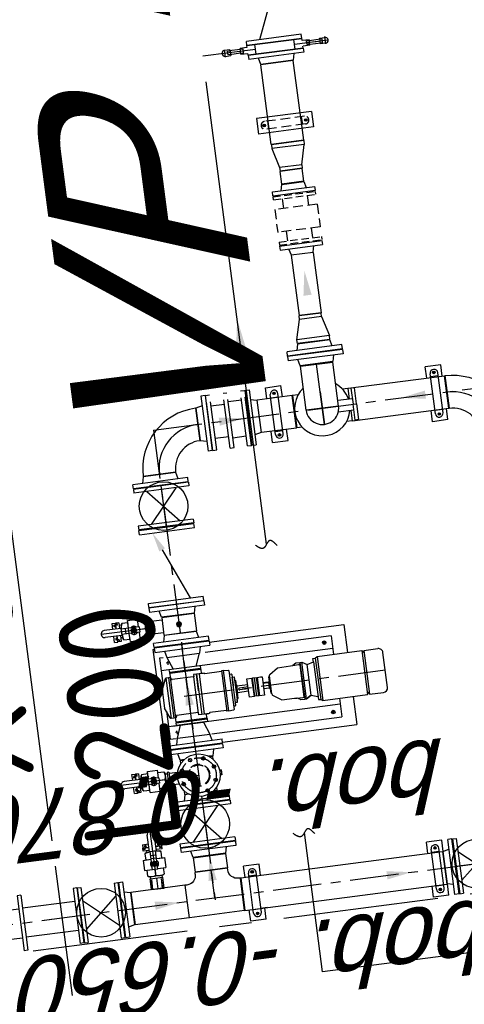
# Model space of a CAD drawing. Extents: x 117893332 to 118394757, y 454959407 to 455669244.
# Tile 230 of 256: x 118250491 to 118252777, y 455246113 to 455251181. Entities that reach past the tile are written whole.
import ezdxf

# ---------------------------------------------------------------- set-up
doc = ezdxf.new("R2010")
doc.units = 0
doc.header["$LTSCALE"] = 200
for name, pattern in [('AM_ISO08W050', [18, 12, -1.5, 3, -1.5]), ('CENTER', [2, 1.25, -0.25, 0.25, -0.25]), ('HIDDEN', [0.375, 0.25, -0.125]), ('Tauw_L_Center2', [6.499, 4, -0.833, 0.833, -0.833])]:
    doc.linetypes.add(name, pattern=pattern)
doc.layers.get('0').update_dxf_attribs({"linetype": 'CONTINUOUS'})
for name, color, linetype in [('0H', 6, 'CENTER'), ('0Hid', 6, 'HIDDEN'), ('0Hu1', 6, 'CONTINUOUS'), ('0Symbol', 6, 'CONTINUOUS'), ('EL6221--', 6, 'CONTINUOUS'), ('EL_N_A_EB00----REVISIE~-_-----', 1, 'CONTINUOUS'), ('ME_N_D_EB00----hollandia~-_-----', 135, 'CONTINUOUS'), ('ZU_B_-_AL999---LR_pvc125_sdr00__18_^200~N_-----', 1, 'CONTINUOUS'), ('ZU_B_-_EL995---LO_pvc125_sdr00~H_-----', 1, 'Tauw_L_Center2'), ('ZU_N_-_AL999---LS_pvc160_vbr11__18_^200~N_-----', 7, 'CONTINUOUS'), ('ZU_N_-_ML999---LS_pvc160_vbr11__20_^200~M_-----', 7, 'CONTINUOUS'), ('ZU_N_-_TB00----tekst__50_^200~-_-----', 7, 'CONTINUOUS'), ('ZU_N_-_TVRH----tekst__50_^200~-_-----', 253, 'CONTINUOUS'), ('ZU_N_A_HV01----_arcering verharding gv asfalt~v_-----', 253, 'CONTINUOUS'), ('ZU_N_A_HV02----_arcering verharding ov betontegels-halfsteensverband~v_-----', 253, 'CONTINUOUS'), ('ZU_N_A_HV02----molgoot ov betonstraatsteen~v_-----', 253, 'CONTINUOUS')]:
    doc.layers.add(name, color=color, linetype=linetype)
doc.layers.add('AM_7', color=6, linetype='AM_ISO08W050', lineweight=25)
doc.layers.add('K200', color=6, linetype='CENTER', lineweight=100)
doc.styles.add('BURO-025', font='Isocp.shx', dxfattribs={"height": 500})
doc.styles.add('TAUW-ISOCP', font='tcb_isocp.shx')
doc.styles.add('tcb_isocp', font='tcb_isocp.shx')
pattern_1 = [(97.41631, (118248804.68, 455213277.58), (-208.2432, -27.10636), []), (187.4163, (118248804.68, 455213277.6), (54.2127, -416.4864), [210, -210]), (187.4163, (118248777.57, 455213485.83), (54.2127, -416.4864), [-210, 210])]

# ---------------------------------------------------------------- blocks, each defined once
blk = doc.blocks.new('LD150ba')
for p, q in [((0, 142.5), (0, -142.5)), ((0, 142.5), (19, 142.5)), ((19, 142.5), (19, -142.5)), ((191, 142.5), (191, -142.5)), ((191, 142.5), (210, 142.5)), ((210, 142.5), (210, -142.5)), ((19, -75), (191, 75)), ((19, 75), (191, -75)), ((0, -142.5), (19, -142.5)), ((191, -142.5), (210, -142.5))]:
    blk.add_line(p, q)
at = {"color": 0, "linetype": 'ByBlock'}
blk.add_line((0, 0), (210, 0), dxfattribs=at)
blk.add_circle((105, 0), 125)
blk = doc.blocks.new('B150')
for p, q in [((-84.1, 0), (84.2, 0)), ((228.5, -144.3), (228.5, -312.6))]:
    blk.add_line(p, q)
for radius in [312.6, 144.3]:
    blk.add_arc((228.5, 0), radius, 180, 270)
at = {"color": 0, "linetype": 'ByBlock'}
blk.add_arc((228.5, 0), 228.5, 180, 270, dxfattribs=at)
blk = doc.blocks.new('Vof150')
for p, q in [((-92, -33), (-84.15, 0)), ((-84.15, 0), (84.15, 0)), ((84.15, 0), (92, -33)), ((-142.5, -33), (142.5, -33)), ((-142.5, -55), (-142.5, -33)), ((142.5, -55), (142.5, -33)), ((-142.5, -55), (142.5, -55))]:
    blk.add_line(p, q)
blk = doc.blocks.new('A$C222D4D79')
for p, q in [((0, -142.5), (0, 142.5)), ((0, 142.5), (22, 142.5)), ((22, 142.5), (22, -142.5)), ((55, 122), (55, 90.9)), ((200, 122), (55, 122)), ((120, -768), (120, 122)), ((120, 102), (120, -58)), ((370, 102.5), (160, 102.5)), ((160, 89.5), (160, 102.5)), ((164, 107.2), (217.8, 129.3)), ((312.2, 129.3), (217.8, 129.3)), ((366, 107.2), (312.2, 129.3)), ((475, 122), (330, 122)), ((370, 89.5), (370, 102.5)), ((410, -768), (410, 122)), ((475, 103.5), (475, 122)), ((508, 142.5), (508, -142.5)), ((530, 142.5), (508, 142.5)), ((530, -142.5), (530, 142.5)), ((22, 92), (55, 84.2)), ((55, 84.2), (120, 60)), ((55, 84.2), (55, -84.2)), ((120, -80), (120, 80)), ((120, 80), (135, 80)), ((135, 80), (135, -80)), ((140, 80), (135, 80)), ((140, 80), (160, 80.5)), ((140, 80), (140, -80)), ((370, 89.5), (160, 89.5)), ((160, 79.1), (160, 89.5)), ((160, 79.5), (370, 79.5)), ((170.5, 74.9), (161.5, 77.1)), ((172, -37.7), (172, 72.9)), ((358, -37.7), (358, 72.9)), ((359.5, 74.9), (368.5, 77.1)), ((370, 79.1), (370, 89.5)), ((390, 80), (370, 80.5)), ((390, -80), (390, 80)), ((390, 80), (395, 80)), ((390, 0), (390, 66.8)), ((395, -80), (395, 80)), ((395, 80), (410, 80)), ((475, 84.2), (410, 60)), ((508, 92), (475, 84.2)), ((475, 84.2), (475, -84.2)), ((160, -40.5), (172, -40.5)), ((160, -55.5), (160, -40.5)), ((169, -40.5), (358, -40.5)), ((370, -40.5), (358, -40.5)), ((370, -55.5), (370, -40.5)), ((22, -92), (55, -84.2)), ((120, -60), (55, -84.2)), ((55, -93.5), (55, -768)), ((135, -80), (120, -80)), ((140, -80), (135, -80)), ((140, -80), (160, -80.5)), ((370, -55.5), (160, -55.5)), ((160, -95.5), (160, -55.5)), ((160, -70.5), (370, -70.5)), ((160, -75.5), (160, -92.5)), ((161, -95.5), (160, -95.5)), ((164, -184.5), (164, -98.5)), ((283.1, -55.5), (370, -55.5)), ((366, -184.5), (366, -98.5)), ((369, -95.5), (370, -95.5)), ((370, -95.5), (370, -55.5)), ((370, -75.5), (370, -92.5)), ((390, -80), (370, -80.5)), ((390, -80), (395, -80)), ((410, -80), (395, -80)), ((410, -60), (475, -84.2)), ((508, -92), (475, -84.2)), ((0, -142.5), (22, -142.5)), ((475, -768), (475, -114.3)), ((530, -142.5), (508, -142.5)), ((160, -185.5), (164, -184.5)), ((370, -185.5), (160, -185.5)), ((160, -195.5), (160, -185.5)), ((160, -195.5), (370, -195.5)), ((160, -195.5), (161.8, -220.7)), ((370, -185.5), (366, -184.5)), ((370, -195.5), (368.2, -220.7)), ((370, -195.5), (370, -185.5)), ((365.2, -223.5), (164.8, -223.5)), ((182.5, -223.5), (182.5, -232.5)), ((185.5, -235.5), (330, -235.5)), ((200, -235.5), (200, -245.5)), ((200, -245.5), (215, -245.5)), ((209, -245.5), (206, -245.5)), ((215, -245.5), (219, -249.5)), ((219, -249.5), (215, -245.5)), ((315, -245.5), (215, -245.5)), ((311, -249.5), (219, -249.5)), ((242.5, -252.5), (242.5, -249.5)), ((242.5, -249.5), (265, -249.5)), ((287.5, -252.5), (242.5, -252.5)), ((247.5, -310), (247.5, -252.5)), ((282.5, -252.5), (282.5, -310)), ((344.5, -235.5), (287.5, -235.5)), ((287.5, -249.5), (287.5, -252.5)), ((315, -245.5), (311, -249.5)), ((330, -245.5), (315, -245.5)), ((330, -235.5), (330, -245.5)), ((347.5, -223.5), (347.5, -232.5)), ((260, -310), (260, -265.5)), ((270, -310), (270, -265.5)), ((217.5, -310), (312.5, -310)), ((217.5, -336), (217.5, -310)), ((217.5, -336), (312.5, -336)), ((217.5, -359), (217.5, -339)), ((217.5, -339), (312.5, -339)), ((217.5, -349), (312.5, -349)), ((312.5, -310), (312.5, -336)), ((312.5, -339), (312.5, -359)), ((217.5, -359), (312.5, -359)), ((217.5, -388), (217.5, -362)), ((312.5, -362), (217.5, -362)), ((312.5, -388), (217.5, -388)), ((250, -419), (250, -388)), ((279.5, -388), (279.5, -412)), ((283, -388), (283, -416)), ((312.5, -362), (312.5, -380)), ((312.5, -380), (312.5, -388)), ((211, -429.2), (181.9, -472.8)), ((218.5, -427), (215.2, -427)), ((218.5, -427), (311.5, -427)), ((222.5, -423), (307.5, -423)), ((247.5, -423), (247.5, -419)), ((247.5, -419), (250, -419)), ((280, -416.5), (250, -416.5)), ((280, -419), (250, -419)), ((283, -416), (280, -416)), ((280, -416), (280, -419)), ((280, -419), (282.5, -419)), ((282.5, -419), (282.5, -423)), ((311.5, -427), (314.8, -427)), ((319, -429.2), (348.1, -472.8)), ((181.9, -472.8), (180.7, -539.8)), ((348.1, -472.8), (349.3, -539.8)), ((170.7, -568.8), (179.9, -552.9)), ((180.5, -551.8), (180, -581.5)), ((180.7, -539.8), (180.5, -551.8)), ((349.3, -539.8), (349.5, -551.8)), ((349.5, -551.8), (350, -581.5)), ((359.3, -568.8), (350.1, -552.9)), ((170, -571.3), (170, -590.5)), ((360, -590.5), (170, -590.5)), ((170, -590.5), (170, -600)), ((170, -600), (360, -600)), ((170, -600), (185, -626)), ((170, -600), (185, -626)), ((185, -626), (170, -600)), ((180, -581.5), (180, -590)), ((180, -590), (360, -590)), ((180, -590.5), (360, -590.5)), ((360, -600), (345, -626)), ((360, -600), (345, -626)), ((350, -581.5), (350, -590)), ((360, -571.3), (360, -590.5)), ((360, -590.5), (360, -600)), ((185, -626.5), (175, -660)), ((185, -626), (345, -626)), ((185, -626), (345, -626)), ((185, -626.5), (185, -626)), ((185, -626.5), (345, -626.5)), ((185, -626.5), (345, -626.5)), ((185, -626.5), (185, -626.5)), ((345, -626.5), (345, -626)), ((345, -626.5), (345, -626.5)), ((345, -626.5), (355, -660)), ((158, -672), (151, -682)), ((379, -682), (151, -682)), ((151, -682), (151, -914.7)), ((158, -660), (158, -672)), ((355, -660), (158, -660)), ((372, -672), (158, -672)), ((355, -660), (372, -660)), ((372, -660), (372, -672)), ((372, -672), (379, -682)), ((379, -682), (379, -914.7)), ((151, -768), (55, -768)), ((475, -768), (379, -768)), ((151, -914.7), (162.4, -924.7)), ((379, -914.7), (151, -914.7)), ((151, -924.7), (151, -997.3)), ((379, -924.7), (151, -924.7)), ((379, -914.7), (367.6, -924.7)), ((379, -924.7), (379, -997.3)), ((174.4, -1020.7), (355.6, -1020.7))]:
    blk.add_line(p, q)
blk.add_lwpolyline([(279.5, -412), (279.5, -412.1), (279.5, -412.3), (279.5, -412.4), (279.5, -412.6), (279.5, -412.7), (279.5, -412.8), (279.5, -413), (279.5, -413.1), (279.5, -413.2), (279.5, -413.4), (279.5, -413.5), (279.5, -413.6), (279.5, -413.8), (279.5, -413.9), (279.5, -414), (279.5, -414.1), (279.5, -414.2), (279.6, -414.4), (279.6, -414.5), (279.6, -414.6), (279.6, -414.7), (279.6, -414.8), (279.6, -414.9), (279.6, -415), (279.7, -415.1), (279.7, -415.2), (279.7, -415.2), (279.7, -415.3), (279.7, -415.4), (279.7, -415.5), (279.7, -415.5), (279.8, -415.6), (279.8, -415.7), (279.8, -415.7), (279.8, -415.8), (279.8, -415.8), (279.9, -415.8), (279.9, -415.9), (279.9, -415.9), (279.9, -415.9), (279.9, -416), (279.9, -416), (280, -416), (280, -416), (280, -416)])
for centre in [(85, -728), (445, -728)]:
    blk.add_circle(centre, 9)
for centre, radius, start, end in [((160, 104.5), 2, 270, 360), ((165, 104.3), 3, 108.6418, 180), ((365, 104.3), 3, 360, 71.3582), ((370, 104.5), 2, 180, 270), ((162, 79.1), 2, 180, 255.9638), ((170, 72.9), 2, 360, 75.9637), ((360, 72.9), 2, 104.0363, 180), ((368, 79.1), 2, 284.0362, 360), ((169, -37.5), 3, 270, 360), ((361, -37.5), 3, 180, 270), ((161, -98.5), 3, 360, 90), ((369, -98.5), 3, 90, 180), ((164.8, -220.5), 3, 184.0856, 270), ((185.5, -232.5), 3, 180, 270), ((344.5, -232.5), 3, 270, 360), ((365.2, -220.5), 3, 270, 355.9144), ((265, -265.5), 5, 360, 180), ((215.2, -432), 5, 90, 146.2268), ((218.5, -423), 4, 270, 0), ((311.5, -423), 4, 180, 270), ((314.8, -432), 5, 33.7732, 90), ((175.5, -550.4), 5, 330, 359), ((354.5, -550.4), 5, 181, 210), ((175, -571.3), 5, 150, 180), ((355, -571.3), 5, 0, 30), ((174.4, -997.3), 23.4, 180, 270), ((355.6, -997.3), 23.4, 270, 0)]:
    blk.add_arc(centre, radius, start, end)
at = {"layer": '0H'}
for p, q in [((76, 82), (94, 82)), ((85, 73), (85, 91)), ((436, 82), (454, 82)), ((445, 73), (445, 91)), ((76, -728), (94, -728)), ((85, -737), (85, -719)), ((436, -728), (454, -728)), ((445, -737), (445, -719))]:
    blk.add_line(p, q, dxfattribs=at)
at = {"layer": '0H', "color": 1, "linetype": 'CENTER'}
for p, q in [((265, 22), (265, -1020.7)), ((0, 0), (530, 0))]:
    blk.add_line(p, q, dxfattribs=at)
blk = doc.blocks.new('TK150')
for p, q in [((3, 142.5), (3, -142.5)), ((3, 142.5), (25, 142.5)), ((25, 142.5), (25, -142.5)), ((381, 142.5), (381, -142.5)), ((381, 142.5), (403, 142.5)), ((403, 142.5), (403, -142.5)), ((288.8, 36.3), (25, -74.3)), ((3, -142.5), (25, -142.5)), ((381, -142.5), (403, -142.5))]:
    blk.add_line(p, q)
blk.add_solid([(282.3, 51.7), (295.2, 21), (381, 75)])
blk = doc.blocks.new('M150600')
for p, q in [((-150, 142.5), (-150, -142.5)), ((-131, 142.5), (-150, 142.5)), ((-131, 142.5), (-131, -142.5)), ((140.5, 142.5), (140.5, -142.5)), ((159.5, 142.5), (140.5, 142.5)), ((159.5, 142.5), (159.5, -142.5)), ((431, 142.5), (431, -142.5)), ((450, 142.5), (431, 142.5)), ((450, 142.5), (450, -142.5)), ((-131, 75), (140.5, 75)), ((431, 75), (159.5, 75)), ((-131, -75), (140.5, -75)), ((431, -75), (159.5, -75)), ((-131, -142.5), (-150, -142.5)), ((159.5, -142.5), (140.5, -142.5)), ((450, -142.5), (431, -142.5))]:
    blk.add_line(p, q)
blk = doc.blocks.new('S150')
for p, q in [((-227.15, 143), (-58.85, 143)), ((-227.15, 134.15), (-227.15, 143)), ((-58.85, 134.15), (-58.85, 143)), ((-286, -84.15), (-286, 84.15)), ((-286, 84.15), (-277.15, 84.15)), ((-8.85, 84.15), (0, 84.15)), ((0, -84.15), (0, 84.15)), ((-286, -84.15), (0, -84.15))]:
    blk.add_line(p, q)
at = {"color": 0, "linetype": 'ByBlock'}
blk.add_line((-143, 0), (-143, 143), dxfattribs=at)
for centre, start, end in [((-277.15, 134.15), 270, 0), ((-8.85, 134.15), 180, 270)]:
    blk.add_arc(centre, 50, start, end)
blk = doc.blocks.new('B150ba')
for p, q in [((0, 84.1), (-228.5, 84.1)), ((-228.5, -84.2), (-228.5, 84.1)), ((0, -84.2), (-228.5, -84.2))]:
    blk.add_line(p, q)
at = {"color": 0, "linetype": 'ByBlock'}
for p, q in [((0, 84.1), (0, -84.2)), ((84.1, 0), (-228.5, 0))]:
    blk.add_line(p, q, dxfattribs=at)
blk.add_arc((0, 0), 84.2, 270, 90)
blk = doc.blocks.new('sok-DN15ba')
at = {"color": 0, "linetype": 'ByBlock'}
for p, q in [((12.5, 0), (-12.5, 0)), ((0, -12.5), (0, 12.5))]:
    blk.add_line(p, q, dxfattribs=at)
for radius in [12.5, 7.5]:
    blk.add_circle((0, 0), radius)
blk.add_arc((0, 0), 8.5, 180, 90)
blk = doc.blocks.new('Vlf150')
for p, q in [((-142.5, 0), (142.5, 0)), ((-142.5, -20), (-142.5, 0)), ((142.5, -20), (142.5, 0)), ((-142.5, -20), (142.5, -20))]:
    blk.add_line(p, q)
blk = doc.blocks.new('Vof100')
for p, q in [((-57.15, 0), (57.15, 0)), ((57.15, 0), (65.5, -32)), ((-110, -32), (110, -32)), ((-110, -52), (-110, -32)), ((-65.5, -32), (-57.15, 0)), ((110, -52), (110, -32)), ((-110, -52), (110, -52))]:
    blk.add_line(p, q)
blk = doc.blocks.new('VC150100')
for p, q in [((0, -84.15), (0, 84.15)), ((0, 84.15), (20, 84.15)), ((20, -84.15), (20, 84.15)), ((20, 84.15), (122, 57.15)), ((122, -57.15), (122, 57.15)), ((122, 57.15), (140, 57.15)), ((140, -57.15), (140, 57.15)), ((0, -84.15), (20, -84.15)), ((122, -57.15), (20, -84.15)), ((122, -57.15), (140, -57.15))]:
    blk.add_line(p, q)
blk = doc.blocks.new('sok-DN50va')
for p, q in [((-32.75, 0), (32.75, 0)), ((-32.75, 0), (-32.75, -56)), ((32.75, 0), (32.75, -56)), ((-32.75, -56), (32.75, -56))]:
    blk.add_line(p, q)
at = {"color": 0, "linetype": 'ByBlock'}
blk.add_line((0, -56), (0, 0), dxfattribs=at)
at = {"color": 0, "linetype": 'HIDDEN'}
for p, q in [((-26, 0), (-26, -56)), ((-25, 0), (-25, -56)), ((25, 0), (25, -56)), ((26, 0), (26, -56))]:
    blk.add_line(p, q, dxfattribs=at)
blk = doc.blocks.new('KK_DN50ba')
for p, q in [((25.6, 55.1), (-26.4, 55.1)), ((-26.4, 55.1), (-26.4, 14)), ((25.6, 55.1), (25.6, 14)), ((-63.4, 35.6), (-57.8, 42)), ((-63.4, -35.6), (-63.4, 35.6)), ((-57.8, 42), (-26.4, 42)), ((-57.8, 0), (-28.4, 0)), ((-28.4, 14), (65.4, 14)), ((-28.4, -14), (-28.4, 14)), ((-26.4, 42), (-26.4, 14)), ((25.6, 48.4), (25.6, 14)), ((57.1, 42), (25.6, 42)), ((27.7, -14), (27.7, 14)), ((44.3, -14), (44.3, 14)), ((62.6, 35.6), (57.1, 42)), ((62.6, 14), (62.6, 35.6)), ((65.4, 18.2), (151.4, 18.2)), ((65.4, -18.2), (65.4, 18.2)), ((-57.8, -42), (-63.4, -35.6)), ((-26.4, -42), (-57.8, -42)), ((-28.4, -14), (65.4, -14)), ((-26.4, -14), (-26.4, -42)), ((-26.4, -14), (-26.4, -55.1)), ((25.6, -14), (25.6, -48.4)), ((25.6, -14), (25.6, -55.1)), ((25.6, -42), (57.1, -42)), ((57.1, -42), (62.6, -35.6)), ((62.6, -35.6), (62.6, -14)), ((65.4, -18.2), (151.4, -18.2)), ((25.6, -55.1), (-26.4, -55.1))]:
    blk.add_line(p, q)
blk.add_lwpolyline([(-5.6, 9.1), (-10.9, 0), (-5.6, -9.1), (4.9, -9.1), (10.1, 0), (4.9, 9.1)], close=True)
for radius in [13.1, 8.27, 6.13]:
    blk.add_circle((-0.4, 0), radius)
for centre, radius, start, end in [((-21, 21), 42.3, 150.2533, 209.7467), ((-21, -21), 42.3, 150.2533, 209.7467), ((-0.4, 0), 21, 41.8103, 138.1897), ((-0.4, 0), 7, 168.4465, 99.6448), ((20.3, 21), 42.3, 350.4908, 29.7467), ((151.4, 0), 18.2, 270, 90), ((-0.4, 0), 21, 221.8103, 318.1897), ((20.3, -21), 42.3, 330.2533, 9.5092)]:
    blk.add_arc(centre, radius, start, end)
at = {"layer": '0H'}
for p, q in [((-0.4, -21), (-0.4, 21)), ((-63.4, 0), (169.6, 0))]:
    blk.add_line(p, q, dxfattribs=at)
blk = doc.blocks.new('slibverwerkingsgebouw')
for p, q in [((1805.3, 6103.2), (1285.3, 6102.8)), ((1285.3, 6102.8), (1285.3, 6095.3)), ((1805.3, 6103.2), (1805.3, 6095.7)), ((353.6, 5784.7), (411.9, 5784.7)), ((353.6, 5704.7), (353.6, 5784.7)), ((580.2, 5784.9), (638.6, 5784.9)), ((638.6, 5704.9), (638.6, 5784.9)), ((1285.5, 5810.3), (1286, 5112.8)), ((1805.5, 5810.7), (1806, 5113.2)), ((394.6, 5744.7), (381.6, 5744.7)), ((388.1, 5751.2), (388.1, 5738.2)), ((392.1, 5764.7), (600.1, 5764.9)), ((408.6, 5724.7), (408.6, 5764.7)), ((583.6, 5724.9), (583.5, 5764.9)), ((597.6, 5744.9), (610.6, 5744.9)), ((604.1, 5751.4), (604.1, 5738.4)), ((353.6, 5704.7), (412, 5704.7)), ((392.1, 5724.7), (600.1, 5724.9)), ((580.3, 5704.9), (638.6, 5704.9)), ((2781.3, 5355.4), (2839.7, 5355.4)), ((2781.3, 5355.4), (2781.4, 5275.4)), ((2815.9, 5308.9), (2815.9, 5321.9)), ((2819.9, 5335.4), (3027.9, 5335.5)), ((2836.4, 5335.4), (2836.4, 5295.4)), ((3008, 5355.5), (3066.3, 5355.5)), ((3011.3, 5335.5), (3011.4, 5295.5)), ((3031.9, 5309), (3031.9, 5322)), ((3066.3, 5355.5), (3066.4, 5275.5)), ((2781.4, 5275.4), (2839.8, 5275.4)), ((2822.4, 5315.4), (2809.4, 5315.4)), ((2819.9, 5295.4), (3027.9, 5295.5)), ((3008.1, 5275.5), (3066.4, 5275.5)), ((3025.4, 5315.5), (3038.4, 5315.5)), ((4445.6, 5222.5), (4365.6, 5222.4)), ((4365.8, 4937.4), (4365.6, 5222.4)), ((4445.8, 4937.5), (4445.6, 5222.5)), ((4399.1, 5188), (4412.1, 5188)), ((4405.6, 5181.5), (4405.6, 5194.5)), ((1432, 5112.9), (1286, 5112.8)), ((1806, 5113.2), (1660, 5113.1)), ((4399.2, 4972), (4412.2, 4972)), ((4405.7, 4978.5), (4405.7, 4965.5)), ((4445.8, 4937.5), (4365.8, 4937.4)), ((354.2, 4836.9), (412.6, 4836.9)), ((354.3, 4756.9), (354.2, 4836.9)), ((392.7, 4816.9), (600.7, 4817)), ((409.3, 4776.9), (409.2, 4816.9)), ((580.9, 4837), (639.2, 4837.1)), ((584.2, 4777), (584.2, 4817)), ((639.3, 4757.1), (639.2, 4837.1)), ((395.2, 4796.9), (382.2, 4796.9)), ((388.7, 4803.4), (388.7, 4790.4)), ((392.7, 4776.9), (600.7, 4777)), ((598.2, 4797), (611.2, 4797)), ((604.7, 4803.5), (604.7, 4790.5)), ((354.3, 4756.9), (412.6, 4756.9)), ((580.9, 4757), (639.3, 4757.1)), ((2781.9, 4526.3), (2840.3, 4526.4)), ((2782, 4446.3), (2781.9, 4526.3)), ((3008.6, 4526.5), (3066.9, 4526.5)), ((3067, 4446.5), (3066.9, 4526.5)), ((2822.9, 4486.4), (2809.9, 4486.4)), ((2816.4, 4492.9), (2816.4, 4479.9)), ((2820.4, 4506.4), (3028.4, 4506.5)), ((2820.5, 4466.4), (3028.5, 4466.5)), ((2837, 4466.4), (2836.9, 4506.4)), ((3011.9, 4466.5), (3011.9, 4506.5)), ((3025.9, 4486.5), (3038.9, 4486.5)), ((3032.4, 4493), (3032.4, 4480)), ((2782, 4446.3), (2840.3, 4446.4)), ((3008.6, 4446.5), (3067, 4446.5))]:
    blk.add_line(p, q)
for centre in [(388.1, 5744.7), (604.1, 5744.9), (2815.9, 5315.4), (3031.9, 5315.5), (4405.6, 5188), (4405.7, 4972), (388.7, 4796.9), (604.7, 4797), (2816.4, 4486.4), (3032.4, 4486.5)]:
    blk.add_circle(centre, 6.5)
for centre, start, end in [((392.1, 5744.7), 90.0391, 270.0391), ((600.1, 5744.9), 270.0391, 90.0391), ((2819.9, 5315.4), 90.0391, 270.0391), ((3027.9, 5315.5), 270.0391, 90.0391), ((392.7, 4796.9), 90.0391, 270.0391), ((600.7, 4797), 270.0391, 90.0391), ((2820.4, 4486.4), 90.0391, 270.0391), ((3028.4, 4486.5), 270.0391, 90.0391)]:
    blk.add_arc(centre, 20, start, end)
at = {"layer": '0H'}
for p, q in [((495.1, 7250.3), (495.4, 6800.3)), ((495.1, 7250.3), (497.1, 4202.3)), ((2923.4, 5954), (485.4, 5952.3)), ((2923.4, 5954), (2924.6, 4204)), ((2840.3, 5574.9), (2840.3, 5645.4)), ((3007.8, 5575), (3007.8, 5645.5)), ((2831, 5485.4), (2831, 5554.9)), ((3018.1, 5485.5), (3018, 5555)), ((3008.2, 5079), (2839.9, 5078.9))]:
    blk.add_line(p, q, dxfattribs=at)
blk.add_circle((1132.2, 5952.7), 90, dxfattribs=at)
at = {"layer": '0Hid'}
for p, q in [((1119.8, 5835.6), (1119.8, 5843.4)), ((1144.8, 5835.6), (1119.8, 5835.6)), ((1123.8, 5843.1), (1123.8, 5835.6)), ((1124.8, 5843), (1124.8, 5835.6)), ((1139.8, 5843), (1139.8, 5835.6)), ((1140.8, 5843.1), (1140.8, 5835.6)), ((1144.8, 5835.6), (1144.8, 5843.5)), ((3969, 5189.7), (3851, 5189.6)), ((3851.2, 4969.6), (3851, 5189.6)), ((3969.1, 4969.7), (3969, 5189.7)), ((4385.7, 4976), (4385.6, 5184)), ((4425.7, 4976), (4425.6, 5184)), ((3800.5, 5144.5), (3851.1, 5144.5)), ((4019.6, 5144.7), (3969, 5144.6)), ((4425.6, 5167.5), (4385.6, 5167.4)), ((3800.6, 5014.6), (3851.1, 5014.6)), ((3969.1, 4969.7), (3851.2, 4969.6)), ((4019.7, 5014.7), (3969.1, 5014.7)), ((4425.7, 4992.5), (4385.7, 4992.5))]:
    blk.add_line(p, q, dxfattribs=at)
for radius in [57.1, 53.5]:
    blk.add_circle((1132.2, 5952.7), radius, dxfattribs=at)
for centre, start, end in [((4405.6, 5184), 0.0391, 180.0391), ((4405.7, 4976), 180.0391, 0.0391)]:
    blk.add_arc(centre, 20, start, end, dxfattribs=at)
at = {"layer": '0Hu1'}
for p, q in [((638, 6647.4), (353, 6647.2)), ((353, 6647.2), (353, 6628.2)), ((638, 6647.4), (638, 6628.4)), ((638, 6628.4), (353, 6628.2)), ((420.5, 6628.3), (570.6, 6456.4)), ((570.5, 6628.4), (420.6, 6456.3)), ((638.1, 6456.4), (353.1, 6456.2)), ((353.1, 6456.2), (353.1, 6437.2)), ((638.1, 6437.4), (353.1, 6437.2)), ((638.1, 6456.4), (638.1, 6437.4)), ((579.8, 6377.4), (411.5, 6377.3)), ((411.7, 6097.2), (411.5, 6377.3)), ((580, 6097.4), (579.8, 6377.4)), ((781.5, 6255.7), (781.5, 6286.5)), ((781.5, 6286.5), (797.5, 6286.5)), ((797.5, 6286.5), (797.5, 6255.7)), ((815.5, 6286.5), (798.9, 6286.5)), ((798.9, 6286.5), (799, 6255.7)), ((815.5, 6286.5), (815.5, 6255.7)), ((1082.1, 6293.2), (1082.1, 6276.7)), ((1082.1, 6293.2), (1112.9, 6293.2)), ((1093.1, 6280.2), (1093.1, 6285.2)), ((1101, 6285.2), (1093.1, 6285.2)), ((1101, 6275.2), (1101, 6285.2)), ((1149.3, 6293.2), (1180.1, 6293.3)), ((1161.3, 6275.8), (1161.3, 6285.8)), ((1161.3, 6285.3), (1169.1, 6285.3)), ((1169.1, 6280.3), (1169.1, 6285.3)), ((1180.1, 6293.3), (1180.1, 6276.7)), ((1866.1, 6293.7), (1866.1, 6277.2)), ((1866.1, 6293.7), (1896.9, 6293.7)), ((1877.1, 6280.8), (1877.1, 6285.8)), ((1885, 6285.8), (1877.1, 6285.8)), ((1885, 6275.8), (1885, 6285.8)), ((1933.3, 6293.8), (1964.1, 6293.8)), ((1945.3, 6276.3), (1945.3, 6286.3)), ((1945.3, 6285.8), (1953.1, 6285.8)), ((1953.1, 6280.8), (1953.1, 6285.8)), ((1964.1, 6293.8), (1964.1, 6277.3)), ((645.9, 6267.6), (635.9, 6267.6)), ((771.9, 6267.7), (781.5, 6267.7)), ((798.9, 6283.1), (789.8, 6283.1)), ((789.8, 6275.6), (789.8, 6283.1)), ((789.8, 6275.6), (794, 6275.6)), ((794, 6275.6), (794, 6278.1)), ((794, 6278.1), (799, 6278.1)), ((797.5, 6270.5), (802.5, 6270.5)), ((797.5, 6267.7), (807.5, 6267.7)), ((802.5, 6275.5), (807.5, 6275.5)), ((802.5, 6270.5), (802.5, 6275.5)), ((807.5, 6267.7), (807.5, 6275.5)), ((1082.1, 6276.7), (1112.9, 6276.7)), ((1082.1, 6275.2), (1112.9, 6275.2)), ((1082.1, 6259.2), (1082.1, 6275.2)), ((1112.9, 6259.2), (1082.1, 6259.2)), ((1085.5, 6276.7), (1085.5, 6267.5)), ((1093.1, 6267.5), (1085.5, 6267.5)), ((1090.6, 6271.7), (1090.6, 6276.7)), ((1093.1, 6271.7), (1090.6, 6271.7)), ((1098.1, 6280.2), (1093.1, 6280.2)), ((1093.1, 6267.5), (1093.1, 6271.7)), ((1098.1, 6275.2), (1098.1, 6280.2)), ((1101, 6249.6), (1101, 6259.2)), ((1149.3, 6276.7), (1180.1, 6276.7)), ((1149.3, 6275.3), (1180.1, 6275.3)), ((1180.1, 6259.3), (1149.3, 6259.3)), ((1164.1, 6275.3), (1164.1, 6280.3)), ((1164.1, 6280.3), (1169.1, 6280.3)), ((1169.2, 6271.7), (1171.7, 6271.7)), ((1169.2, 6267.6), (1169.2, 6271.7)), ((1169.2, 6267.6), (1176.7, 6267.6)), ((1171.7, 6271.7), (1171.6, 6276.7)), ((1176.7, 6276.7), (1176.7, 6267.6)), ((1180.1, 6259.3), (1180.1, 6275.3)), ((1866.1, 6277.2), (1896.9, 6277.2)), ((1866.1, 6275.7), (1896.9, 6275.8)), ((1866.1, 6259.7), (1866.1, 6275.7)), ((1896.9, 6259.8), (1866.1, 6259.7)), ((1869.5, 6277.2), (1869.5, 6268.1)), ((1877.1, 6268.1), (1869.5, 6268.1)), ((1874.6, 6272.2), (1874.6, 6277.2)), ((1877.1, 6272.2), (1874.6, 6272.2)), ((1882.1, 6280.8), (1877.1, 6280.8)), ((1877.1, 6268.1), (1877.1, 6272.2)), ((1882.1, 6275.8), (1882.1, 6280.8)), ((1885, 6250.1), (1885, 6259.8)), ((1933.3, 6277.3), (1964.1, 6277.3)), ((1933.3, 6275.8), (1964.1, 6275.8)), ((1964.1, 6259.8), (1933.3, 6259.8)), ((1948.1, 6275.8), (1948.1, 6280.8)), ((1948.1, 6280.8), (1953.1, 6280.8)), ((1953.2, 6272.3), (1955.7, 6272.3)), ((1953.2, 6268.1), (1953.2, 6272.3)), ((1953.2, 6268.1), (1960.7, 6268.1)), ((1955.7, 6272.3), (1955.6, 6277.3)), ((1960.7, 6277.3), (1960.7, 6268.1)), ((1964.1, 6259.8), (1964.1, 6275.8)), ((645.9, 6207.3), (635.9, 6207.3)), ((781.6, 6188.5), (781.5, 6219.3)), ((781.6, 6188.5), (797.6, 6188.5)), ((789.9, 6199.5), (789.9, 6191.9)), ((789.9, 6199.5), (794, 6199.5)), ((799, 6191.9), (789.9, 6191.9)), ((794, 6199.5), (794, 6197)), ((794, 6197), (799, 6197)), ((797.5, 6219.3), (797.6, 6188.5)), ((797.5, 6204.5), (802.5, 6204.5)), ((798.1, 6207.4), (808.1, 6207.4)), ((799, 6219.3), (799, 6188.5)), ((815.5, 6188.5), (799, 6188.5)), ((802.5, 6204.5), (802.5, 6199.5)), ((802.5, 6199.5), (807.5, 6199.5)), ((807.5, 6207.4), (807.5, 6199.5)), ((815.5, 6219.3), (815.5, 6188.5)), ((580, 6097.4), (411.7, 6097.2)), ((987.5, 5810.1), (987.3, 6095.1)), ((987.3, 6095.1), (1009.3, 6095.1)), ((1009.5, 5810.1), (1009.3, 6095.1)), ((1167.2, 6112.9), (1096.9, 6112.9)), ((1096.9, 6102.9), (1096.9, 6112.9)), ((1167.2, 6102.9), (1096.9, 6102.9)), ((1101.1, 6123.6), (1101.1, 6113.6)), ((1101.9, 6102.9), (1102, 6058.5)), ((1161.4, 6123.6), (1161.4, 6113.6)), ((1162.2, 6102.9), (1162.3, 6058.5)), ((1167.2, 6102.9), (1167.2, 6112.9)), ((1255.5, 5810.3), (1255.3, 6095.3)), ((1277.3, 6095.3), (1255.3, 6095.3)), ((1277.5, 5810.3), (1277.3, 6095.3)), ((1880.9, 6113.4), (1951.2, 6113.4)), ((1880.9, 6103.4), (1880.9, 6113.4)), ((1880.9, 6103.4), (1951.2, 6103.4)), ((1948.8, 6093.4), (1883.3, 6093.4)), ((1883.4, 6037.4), (1883.3, 6093.4)), ((1885.1, 6124.1), (1885.1, 6114.1)), ((1885.9, 6103.4), (1885.9, 6093.4)), ((1945.4, 6124.2), (1945.4, 6114.2)), ((1946.2, 6103.4), (1946.2, 6093.4)), ((1948.9, 6037.4), (1948.8, 6093.4)), ((1951.2, 6103.4), (1951.2, 6113.4)), ((714.4, 6036.6), (640.9, 6036.5)), ((641, 5868.2), (640.9, 6036.5)), ((714.4, 6036.6), (714.5, 5868.3)), ((1042.4, 6036.8), (1009.4, 6044.6)), ((1042.4, 6016.3), (1042.4, 6036.8)), ((1043.9, 6036.8), (1061.3, 6036.8)), ((1043.9, 6036.8), (1043.9, 6018.3)), ((1101.1, 6027.5), (1093.9, 6045.1)), ((1132.1, 6036.9), (1132.2, 5952.7)), ((1163.1, 6027.6), (1170.4, 6045.1)), ((1203, 6036.9), (1220.4, 6036.9)), ((1220.4, 6036.9), (1220.4, 6018.5)), ((1222.4, 6036.9), (1255.4, 6044.8)), ((1222.4, 6015.7), (1222.4, 6036.9)), ((1961.9, 6037.4), (1870.4, 6037.4)), ((1870.4, 6037.4), (1870.5, 5869.1)), ((1961.9, 6037.4), (1962, 5869.1)), ((1057.3, 5983.7), (1039.8, 5990.9)), ((1207, 5983.8), (1224.6, 5991.1)), ((1057.4, 5921.7), (1039.8, 5914.4)), ((1042.5, 5868.5), (1042.5, 5889.1)), ((1044, 5887), (1044, 5868.5)), ((1207, 5921.8), (1224.6, 5914.5)), ((1220.5, 5887.1), (1220.5, 5868.6)), ((1222.5, 5868.6), (1222.5, 5889.9)), ((714.5, 5868.3), (641, 5868.2)), ((1009.5, 5860.6), (1042.5, 5868.5)), ((1044, 5868.5), (1061.4, 5868.5)), ((1101.2, 5877.9), (1094, 5860.3)), ((1163.2, 5877.9), (1170.5, 5860.4)), ((1203.1, 5868.6), (1220.5, 5868.6)), ((1255.5, 5860.8), (1222.5, 5868.6)), ((1962, 5869.1), (1870.5, 5869.1)), ((580.2, 5807.4), (411.9, 5807.2)), ((411.9, 5807.2), (412.6, 4761.2)), ((580.2, 5807.4), (580.9, 4761.4)), ((987.5, 5810.1), (1009.5, 5810.1)), ((1277.5, 5810.3), (1255.5, 5810.3)), ((412, 5692.8), (411.9, 5724.7)), ((3066.1, 5668.6), (2781.1, 5668.4)), ((2839.7, 5405.4), (3008, 5405.5)), ((2839.8, 5223.9), (2839.7, 5405.4)), ((3008.1, 5224), (3008, 5405.5)), ((4780.2, 5340.2), (4818.2, 5340.3)), ((4784.1, 5340.2), (4784.1, 5312.2)), ((4789.4, 5312.2), (4789.4, 5325)), ((4789.4, 5325), (4809.4, 5325)), ((4809.4, 5325), (4809.4, 5312.2)), ((4814.6, 5312.3), (4814.6, 5340.3)), ((4814.6, 5312.3), (4784.1, 5312.2)), ((4789.4, 5258.9), (4789.4, 5317.6)), ((4809.4, 5258.9), (4809.4, 5317.6)), ((2839.8, 5223.9), (3008.1, 5224)), ((3008.1, 5222), (2839.8, 5221.9)), ((2839.8, 5193.9), (2839.8, 5221.9)), ((3008.1, 5194), (3008.1, 5222)), ((4774.4, 5222.7), (4784.2, 5222.7)), ((4774.4, 5222.7), (4774.6, 4937.7)), ((4784.1, 5258.9), (4799.4, 5258.9)), ((4784.1, 5258.9), (4784.2, 5224)), ((4789.4, 5258.9), (4789.4, 5244.9)), ((4789.4, 5244.9), (4809.4, 5244.9)), ((4799.4, 5258.9), (4814.6, 5258.9)), ((4799.4, 5238.5), (4799.4, 5258.9)), ((4809.4, 5244.9), (4809.4, 5258.9)), ((4814.7, 5224.1), (4814.6, 5258.9)), ((4814.6, 5222.7), (4824.4, 5222.7)), ((4824.4, 5222.7), (4824.6, 4937.7)), ((4774.4, 5180.9), (4824.4, 5181)), ((3270.1, 4995), (3270, 5163.3)), ((3725, 5136.7), (3412, 5136.4)), ((3412.1, 5022.1), (3412, 5136.4)), ((3725.1, 5022.4), (3725, 5136.7)), ((4095.1, 5022.6), (4095, 5136.9)), ((4095, 5136.9), (4160, 5136.9)), ((4160.1, 5022.6), (4160, 5136.9)), ((4304, 5164), (4717.5, 5164.3)), ((4304.1, 4995.7), (4304, 5164)), ((4717.6, 4996), (4717.5, 5164.3)), ((3725.1, 5022.4), (3412.1, 5022.1)), ((4095.1, 5022.6), (4160.1, 5022.6)), ((2893.9, 5000.4), (2894, 4919.8)), ((2954.2, 4994.8), (2954.3, 4919.8)), ((4304.1, 4995.7), (4717.6, 4996)), ((4774.6, 4979.4), (4824.6, 4979.4)), ((4799.6, 4979.4), (4799.7, 4805.1)), ((2840, 4935.9), (2840, 4963.9)), ((2894, 4935.9), (2840, 4935.9)), ((2840, 4933.9), (2894, 4933.9)), ((2840, 4933.9), (2840.3, 4434.4)), ((2841.7, 4901.8), (2841.6, 4919.8)), ((2841.6, 4919.8), (2924.1, 4919.8)), ((3006.6, 4919.9), (2924.1, 4919.8)), ((3008.3, 4936), (2954.3, 4936)), ((2954.3, 4934), (3008.3, 4934)), ((3006.7, 4901.9), (3006.6, 4919.9)), ((3008.3, 4936), (3008.3, 4964)), ((3008.3, 4934), (3008.6, 4434.5)), ((4774.6, 4937.7), (4784.4, 4937.7)), ((4774.6, 4937.7), (4784.4, 4937.7)), ((4784.4, 4901.5), (4784.4, 4936.3)), ((4799.6, 4921.9), (4799.6, 4901.5)), ((4814.8, 4937.7), (4819.6, 4937.7)), ((4814.8, 4937.7), (4824.6, 4937.7)), ((4814.9, 4936.3), (4814.9, 4901.5)), ((2924.2, 4901.8), (2841.7, 4901.8)), ((2924.2, 4901.8), (3006.7, 4901.9)), ((4784.4, 4901.5), (4799.6, 4901.5)), ((4789.6, 4901.5), (4789.6, 4915.5)), ((4789.6, 4915.5), (4809.6, 4915.5)), ((4789.6, 4901.5), (4789.7, 4842.7)), ((4799.6, 4901.5), (4814.9, 4901.5)), ((4799.7, 4878.5), (4799.7, 4820.1)), ((4809.6, 4915.5), (4809.6, 4901.5)), ((4809.6, 4901.5), (4809.7, 4842.7)), ((4780.6, 4820.1), (4818.6, 4820.1)), ((4814.9, 4848.1), (4784.4, 4848.1)), ((4784.4, 4820.1), (4784.4, 4848.1)), ((4789.7, 4848.1), (4789.7, 4835.3)), ((4789.7, 4835.3), (4809.7, 4835.3)), ((4809.7, 4835.3), (4809.7, 4848.1)), ((4814.9, 4848.1), (4814.9, 4820.1)), ((354.3, 4726.2), (639.3, 4726.4)), ((354.3, 4704.2), (354.3, 4726.2)), ((404.8, 4726.2), (412.6, 4759.2)), ((580.9, 4761.4), (412.6, 4761.2)), ((580.9, 4759.4), (412.6, 4759.2)), ((580.9, 4759.4), (588.8, 4726.4)), ((639.3, 4704.4), (639.3, 4726.4)), ((354.3, 4704.2), (639.3, 4704.4)), ((2840.3, 4434.4), (3008.6, 4434.5))]:
    blk.add_line(p, q, dxfattribs=at)
for centre, radius in [((495.5, 6542.3), 125), ((1132.2, 5952.7), 110), ((1097.7, 6035.9), 9), ((1166.6, 6035.9), 9), ((1049, 5987.1), 9), ((1215.3, 5987.2), 9), ((1049.1, 5918.2), 9), ((1215.4, 5918.3), 9), ((1097.8, 5869.6), 9), ((1166.7, 5869.6), 9)]:
    blk.add_circle(centre, radius, dxfattribs=at)
for centre, radius, start, end in [((4799.3, 5340.2), 15, 0.0391, 180.0391), ((2924, 5079), 142.5, 36.2334, 257.8242), ((4784, 5244.9), 0.2, 315.0391, 0.0391), ((2924, 5079), 142.5, 282.254, 323.8447), ((4784.2, 4915.5), 0.2, 0.0391, 45.0391), ((4799.7, 4820.1), 15, 180.0391, 0.0391)]:
    blk.add_arc(centre, radius, start, end, dxfattribs=at)
at = {"layer": '0Symbol'}
for points in [[(517.1, 6262), (495.8, 6134), (474.4, 6262)], [(586.4, 5973.7), (714.4, 5952.4), (586.5, 5931)], [(1496.1, 5974.3), (1624.1, 5953.1), (1496.1, 5931.6)], [(2945, 5613.5), (2923.8, 5485.5), (2902.3, 5613.4)], [(3235.6, 5487.5), (3435.6, 5454.3), (3235.6, 5420.8)], [(3510.2, 5100.7), (3638.2, 5079.4), (3510.3, 5058)], [(517.9, 5060.1), (496.6, 4932.1), (475.2, 5060.1)], [(2945.7, 4544.5), (2924.3, 4672.5), (2903.1, 4544.4)]]:
    blk.add_solid(points, dxfattribs=at)
at = {"layer": 'AM_7'}
for p, q in [((92.7, 6742.9), (762.7, 6743.4)), ((92.7, 6742.9), (762.7, 6743.4)), ((894.4, 6743.4), (3444.1, 6745.2)), ((46.3, 5452), (769.8, 5452.5)), ((49.7, 400), (46.3, 5452)), ((2266.4, 5453.5), (4799.3, 5455.2)), ((4799.4, 5180.9), (4799.3, 5455.2))]:
    blk.add_line(p, q, dxfattribs=at)
for points in [[(756.6, 5399.9), (786.3, 5435.9), (752.1, 5470), (772.3, 5510.6)], [(2253.2, 5400.9), (2282.9, 5437), (2248.7, 5471), (2268.9, 5511.6)]]:
    blk.add_spline(points, degree=3, dxfattribs=at)
at = {"layer": '0H', "color": 1, "linetype": 'CENTER', "xscale": -1}
for name, p, rotation in [('sok-DN50va', (579.9, 6237.4), 90.03906185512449), ('Vlf150', (2923.7, 5645.5), 180.0390652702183), ('Vlf150', (2923.7, 5555), 180.0390652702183), ('Vlf150', (2923.8, 5465.5), 180.0390652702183)]:
    blk.add_blockref(name, p, dxfattribs=dict(at, rotation=rotation))
at = {"layer": '0Hid', "yscale": 0.7719298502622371, "zscale": 0.7719298}
for p, xscale, rotation in [((3785.1, 5079.5), -0.7719298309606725, 90.03906922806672), ((4035.1, 5079.7), 0.7719298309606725, 270.0390692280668)]:
    blk.add_blockref('Vlf150', p, dxfattribs=dict(at, xscale=xscale, rotation=rotation))
at = {"layer": '0Hu1'}
for name, p, rotation in [('M150600', (495.2, 7100.3), 270.0390618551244), ('Vof150', (495.7, 6379.3), 180.0390652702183), ('KK_DN50ba', (1131.2, 6187), 90.03906185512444), ('KK_DN50ba', (1915.2, 6187.5), 90.03906185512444), ('KK_DN50ba', (709.3, 6237.5), 0.03906527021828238), ('Vof150', (716.4, 5952.4), 90.03906185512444), ('LD150ba', (984.4, 5952.6), 180.0390652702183), ('A$C222D4D79', (1280.4, 5952.8), 0.03906527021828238), ('Vof150', (1963.4, 5953.3), 90.03906185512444), ('TK150', (2018.4, 5953.3), 0.03906527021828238), ('LD150ba', (2634.4, 5953.8), 180.0390652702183), ('B150', (2923.6, 5725.5), 180.0390652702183), ('Vof150', (2923.8, 5407.5), 180.0390652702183), ('Vof150', (3155, 5079.1), 90.03906185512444), ('Vof150', (4719.5, 5080.1), 90.03906185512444), ('Vof100', (4093.1, 5079.8), 270.0390618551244), ('B150ba', (2924, 5079), 180.0390652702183), ('VC150100', (3270, 5079.2), 0.03906527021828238), ('LD150ba', (496.8, 4701.3), 270.0390618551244)]:
    blk.add_blockref(name, p, dxfattribs=dict(at, rotation=rotation))
at = {"layer": '0Hu1', "xscale": -1}
for name, p, rotation in [('S150', (495.8, 6095.3), 270.0390618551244), ('Vof150', (1868.4, 5953.2), 270.0390618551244), ('Vof150', (2692.4, 5953.8), 270.0390618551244), ('Vof150', (2923.6, 5723.5), 0.03906527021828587), ('Vof150', (3268, 5079.2), 270.0390618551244), ('TK150', (4821.5, 5080.2), 180.0390652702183), ('Vof100', (3727.1, 5079.5), 90.03906185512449), ('VC150100', (4302.1, 5079.9), 0.03906527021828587), ('B150', (2924.5, 4432.5), 0.03906527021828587)]:
    blk.add_blockref(name, p, dxfattribs=dict(at, rotation=rotation))
at = {"layer": '0Hu1', "color": 1, "linetype": 'CENTER', "xscale": -1, "rotation": 90.03906185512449}
blk.add_blockref('sok-DN15ba', (1916.2, 5953.3), dxfattribs=at)
blk = doc.blocks.new('A$C051E189E')
at = {"layer": 'EL6221--', "color": 2, "style": 'BURO-025'}
blk.add_text('X-8', height=500, dxfattribs=at).set_placement((55563.7, -59776.1))
at = {"layer": 'K200', "color": 2, "style": 'BURO-025'}
blk.add_text('L200', height=500, dxfattribs=at).set_placement((55157.8, -60489.9))

msp = doc.modelspace()

# ---------------------------------------------------------------- hatches: boundary and pattern name
at = {"layer": 'ZU_N_A_HV01----_arcering verharding gv asfalt~v_-----'}
h = msp.add_hatch(dxfattribs=at)
h.set_pattern_fill('ASFALT', color=256, scale=3000)
h.set_pattern_definition([(157.41631, (118248804.68, 455213277.6), (-144.0122, -346.24485), []), (217.41631, (118248804.68, 455213277.6), (227.85075, -297.8406), [])])
h.paths.add_polyline_path([(118253562.5, 455173882.8, -0.413671), (118245855.8, 455163886.8), (118232779.4, 455162183.4, -0.239601), (118226539.3, 455164396.4), (118222931.6, 455163926.7), (118222383.7, 455168135.5), (118218106.9, 455167574.6), (118214434.7, 455164219.5), (118215506.4, 455155986.2), (118286398.3, 455165214), (118285827.7, 455169598.1), (118269443.6, 455167465.5, -0.414214), (118257765.8, 455176453.3), (118256227.9, 455188268.7, -0.414214), (118265215.7, 455199946.5), (118292266.1, 455203467.5), (118291600.1, 455208584.4), (118288512.1, 455208182.4, -0.414214), (118286360.3, 455209838.5), (118282082.5, 455242702.4), (118277103.6, 455242054.3, -0.414214), (118269661, 455247782.5), (118267518.7, 455264240.6), (118262945.7, 455263645.4), (118267639.6, 455227475.9), (118267223.1, 455227422), (118267223.1, 455227421.8), (118252708.4, 455225559), (118252749.8, 455225241.2), (118251437.4, 455225070.9), (118250715, 455230620.6), (118243327.3, 455287376.9), (118243629.7, 455287416.2), (118243124.4, 455290872.4), (118240928.7, 455307740.1, -0.414214), (118245603.8, 455313814.3), (118274546.5, 455317581.7), (118274030.2, 455321548.3), (118245583.3, 455317845.4, -0.414214), (118239509, 455322520.5), (118233549.8, 455368302.3, 0.414214), (118222813.3, 455376565.6), (118207809.9, 455374612.7, 0.414214), (118199546.6, 455363876.2), (118205505.9, 455318094.4, -0.414212), (118200830.9, 455312020.1), (118163460.6, 455307155.6), (118165370.9, 455292480.2), (118168069.6, 455292831.5), (118168020.6, 455293207.6, -0.414213), (118177008.5, 455304885.4), (118193278.4, 455307003.2, -0.134342), (118196112.3, 455306610.7), (118204322.8, 455303093.5), (118205538.1, 455305921.5, -0.264812), (118209818.1, 455309156.2), (118230144.2, 455311802, -0.414214), (118236218.5, 455307127), (118240860.1, 455271468.1, -0.414214), (118236185, 455265393.9), (118214173, 455262528.6), (118214897.7, 455256960.6, -0.414214), (118212810.3, 455254248.5), (118211683.3, 455254101.8), (118212034, 455251407.1), (118215577.2, 455248630.1), (118219142.1, 455249094.1), (118218436.6, 455254511.8, -0.414229), (118220524, 455257224), (118236969.8, 455259364.7, -0.414213), (118243044, 455254689.7), (118246252.7, 455230039.7)])
h.paths.add_polyline_path([(118261528.7, 455214269.2, -0.414214), (118263616.1, 455216981.4), (118275257.9, 455218496.7, -0.414214), (118277970, 455216409.4), (118278976.7, 455208675.7, -0.414214), (118276889.3, 455205963.6), (118274097.8, 455205600.3, -0.414214), (118272506.4, 455206825.1), (118272485.3, 455206987.6), (118269242.6, 455206565.5), (118269263.8, 455206403, -0.414214), (118268038.9, 455204811.6), (118265247.5, 455204448.2, -0.414214), (118262535.4, 455206535.6)], flags=16)
h.paths.add_polyline_path([(118241537.9, 455300913.5), (118240100, 455300726.2), (118239912.7, 455302164.1), (118241350.6, 455302351.4)], flags=16)
h.paths.add_polyline_path([(118240440.7, 455309039.9), (118239002.9, 455308852.6), (118238815.6, 455310290.4), (118240253.4, 455310477.7)], flags=16)
h.paths.add_polyline_path([(118229627.9, 455315768.6), (118215546.7, 455313935.7, -0.414214), (118209472.4, 455318610.7), (118204138, 455359592.1, -0.414239), (118213125.7, 455371270.9), (118217290.6, 455371813, -0.414214), (118228968.4, 455362825.1), (118234303, 455321842.8, -0.414214)], flags=16)
h.paths.add_polyline_path([(118229573.7, 455316185), (118215492.5, 455314352.1, -0.414214), (118209888.9, 455318664.9), (118204554.5, 455359646.4, -0.41424), (118213180, 455370854.4), (118217344.8, 455371396.5, -0.414214), (118228551.9, 455362770.9), (118233886.5, 455321788.6, -0.414214)], flags=0)
h.paths.add_polyline_path([(118232786.1, 455366810.1), (118231546.6, 455366648.6), (118231359.3, 455368086.5), (118232598.8, 455368248)], flags=0)
at = {"layer": 'ZU_N_A_HV02----_arcering verharding ov betontegels-halfsteensverband~v_-----'}
h = msp.add_hatch(dxfattribs=at)
h.set_pattern_fill('TEGELS', color=256, scale=1200)
h.set_pattern_definition([(97.4163, (118248804.68, 455213277.58), (-297.4903, -38.7234), []), (187.4163, (118248804.68, 455213277.58), (38.7234, -297.4903), [300, -300]), (187.4163, (118248785.3, 455213426.33), (38.7234, -297.4903), [-300, 300])])
h.paths.add_polyline_path([(118278797.8, 455275302), (118282155.1, 455249509.7), (118281628, 455249441.1, 0.40884), (118275544.1, 455254035.1, 0.414213), (118270851, 455247937.4, 0.414214), (118276948.7, 455243244.3), (118282393.7, 455243953.1), (118282475, 455243328.3), (118277030, 455242619.6, -0.414214), (118270226.2, 455247856.1), (118268064.6, 455264463), (118267915.8, 455264443.6), (118262361.2, 455263720.6), (118262374.8, 455263615.9), (118259791, 455263277.8), (118258893.8, 455270189.9), (118247423.9, 455268677.9), (118247098.8, 455271175.8), (118246029, 455271036.6), (118246016.1, 455271135.7), (118271409.6, 455274441.1), (118270783.6, 455279250.4, 0.01833), (118271686.5, 455280061.2), (118272414.2, 455274471)])
h.paths.add_polyline_path([(118275200, 455256671.9, -1), (118273935.1, 455266389.9, -1)], flags=16)
h.paths.add_polyline_path([(118278757, 455268641), (118261899.4, 455266446.7), (118261318.5, 455270909.9), (118278176, 455273104.2)], flags=16)
h.paths.add_polyline_path([(118277060.1, 455243154.9), (118277098.8, 455242857.4), (118276801.3, 455242818.7), (118276762.6, 455243116.2)], flags=16)
at = {"layer": 'ZU_N_A_HV02----molgoot ov betonstraatsteen~v_-----'}
h = msp.add_hatch(dxfattribs=at)
h.set_pattern_fill('BRICK', color=256, scale=33.07086)
h.set_pattern_definition(pattern_1)
h.paths.add_polyline_path([(118236130.8, 455265810.4), (118213702.3, 455262890.9), (118213756.5, 455262474.4), (118214481.2, 455256906.4, -0.414214), (118212756.1, 455254665), (118211212.6, 455254464), (118211639.7, 455251182.5), (118215456.8, 455248190.8), (118219612.8, 455248731.8), (118218853.1, 455254566, -0.41423), (118220578.2, 455256807.5), (118237024, 455258948.2, -0.414214), (118242627.6, 455254635.5), (118245836.2, 455229985.5), (118253115.1, 455174065.7, -0.421725), (118245799.5, 455164303), (118232725.2, 455162599.9, -0.247725), (118226700.8, 455164841), (118223293.5, 455164399.8), (118222746, 455168606.4), (118217921.3, 455167973.9), (118213990, 455164382.1), (118215144.2, 455155515.5), (118286452.5, 455164797.5), (118286398.3, 455165214), (118215506.4, 455155986.2), (118214434.7, 455164219.5), (118218106.9, 455167574.6), (118222383.7, 455168135.5), (118222931.6, 455163926.7), (118226539.3, 455164396.4, 0.239601), (118232779.4, 455162183.4), (118245855.8, 455163886.8, 0.413671), (118253562.5, 455173882.8), (118246252.7, 455230039.7), (118243044, 455254689.7, 0.414213), (118236969.8, 455259364.7), (118220524, 455257224, 0.414229), (118218436.6, 455254511.8), (118219142.1, 455249094.1), (118215577.2, 455248630.1), (118212034, 455251407.1), (118211683.3, 455254101.8), (118212810.3, 455254248.5, 0.414214), (118214897.7, 455256960.6), (118214173, 455262528.6), (118236185, 455265393.9, 0.414214), (118240860.1, 455271468.1), (118236218.5, 455307127, 0.414214), (118230144.2, 455311802), (118209818.1, 455309156.2, 0.264812), (118205538.1, 455305921.5), (118204322.8, 455303093.5), (118196112.3, 455306610.7, 0.134342), (118193278.4, 455307003.2), (118177008.5, 455304885.4, 0.414213), (118168020.6, 455293207.6), (118168069.6, 455292831.5), (118168486.1, 455292885.7), (118168437.1, 455293261.8, -0.414213), (118177062.7, 455304468.9), (118193332.6, 455306586.7, -0.134342), (118195946.9, 455306224.6), (118199133.4, 455304859.6), (118204543.5, 455302542), (118205924.4, 455305755.6, -0.264823), (118209872.9, 455308739.8), (118222173, 455310340.9), (118230198.4, 455311385.5, -0.414214), (118235802, 455307072.8), (118240443.6, 455271413.9, -0.414214)])
h = msp.add_hatch(dxfattribs=at)
h.set_pattern_fill('BRICK', color=256, scale=33.07086)
h.set_pattern_definition(pattern_1)
h.paths.add_polyline_path([(118250715, 455230620.6), (118251437.4, 455225070.9), (118252749.8, 455225241.2), (118252695.5, 455225658.2), (118251799.7, 455225541.6), (118247263.4, 455260391.7, -0.036201), (118247220.9, 455260383, -1), (118247143.4, 455260978, -0.036201), (118247186.7, 455260980.5), (118243743.7, 455287431.1), (118243327.3, 455287376.9)])

# ---------------------------------------------------------------- linework, layer by layer
at = {"layer": 'ZU_B_-_EL995---LO_pvc125_sdr00~H_-----'}
msp.add_lwpolyline([(118249270.7, 455246220.6), (118263038.2, 455248012.7)], dxfattribs=at)
at = {"layer": 'ZU_N_-_ML999---LS_pvc160_vbr11__20_^200~M_-----'}
msp.add_lwpolyline([(118249898, 455246452.1, 0, 0, 0), (118249782.7, 455246485.5, 0, 91.8, 0), (118249791.5, 455246482.9, 91.8, 169.7, 0), (118249816.5, 455246475.7, 169.7, 221.7, 0), (118249853.9, 455246464.9, 221.7, 240, 0), (118249898, 455246452.1, 240, 221.7, 0), (118249942.1, 455246439.3, 221.7, 169.7, 0), (118249979.5, 455246428.4, 169.7, 91.8, 0), (118250004.5, 455246421.2, 91.8, 0, 0), (118250013.2, 455246418.7, 0, 0, 0), (118249898, 455246452.1, 0, 0, 0), (118250735.7, 455245879.6, 0, 0, 0)], format="xyseb", dxfattribs=at)

# ---------------------------------------------------------------- block references
at = {"layer": 'EL_N_A_EB00----REVISIE~-_-----', "rotation": 97.41631319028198}
msp.add_blockref('A$C051E189E', (118198465.7, 455184465.5), dxfattribs=at)
at = {"layer": 'ME_N_D_EB00----hollandia~-_-----', "rotation": 97.41631319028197}
msp.add_blockref('slibverwerkingsgebouw', (118257461.2, 455246937.4), dxfattribs=at)

# ---------------------------------------------------------------- texts
at = {"layer": 'ZU_B_-_AL999---LR_pvc125_sdr00__18_^200~N_-----', "style": 'tcb_isocp', "oblique": 20.0002}
msp.add_text('bob. -0.650', height=360, rotation=187.4218, dxfattribs=at).set_placement((118252925.8, 455246661.4))
at = {"layer": 'ZU_N_-_AL999---LS_pvc160_vbr11__18_^200~N_-----', "style": 'tcb_isocp', "oblique": 20.0002}
msp.add_text('bob. -0.870', height=360, rotation=187.4163, dxfattribs=at).set_placement((118252686.9, 455247487.4))
at = {"layer": 'ZU_N_-_TB00----tekst__50_^200~-_-----', "style": 'tcb_isocp', "oblique": 20.0002}
msp.add_text('SLIBVERWERKINGSGEBOUW', height=1000, rotation=97.1818, dxfattribs=at).set_placement((118254303.5, 455248890))
at = {"layer": 'ZU_N_-_TVRH----tekst__50_^200~-_-----', "style": 'TAUW-ISOCP', "oblique": 20.0002}
msp.add_text('VP = +1.400', height=1000, rotation=97.4163, dxfattribs=at).set_placement((118251805.5, 455248942.4))

doc.saveas('drawing.dxf')
